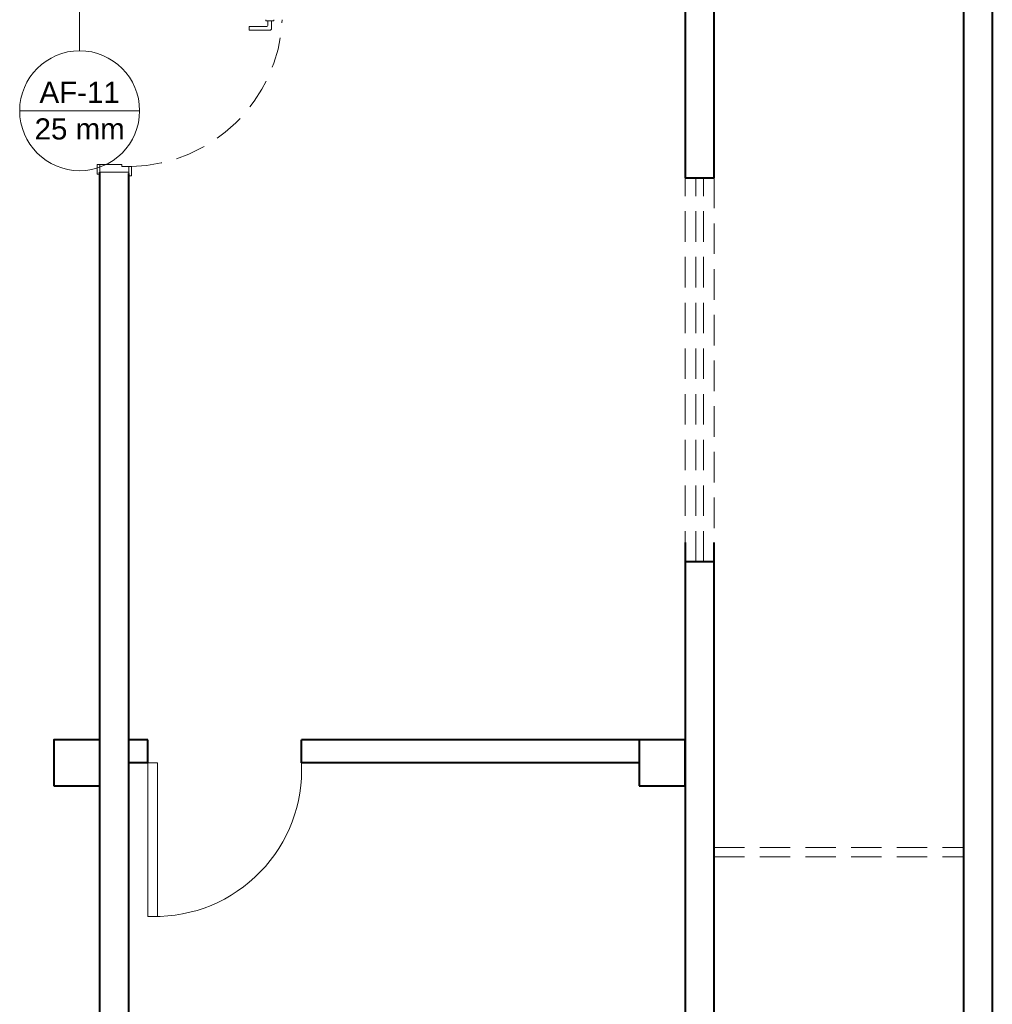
# Model space of a CAD drawing. Header units: millimetres. Extents: x 2642.3 to 2692.3, y 1463.2 to 1553.5.
# Tile 3 of 10: x 2659.2 to 2669.3, y 1480 to 1490.3. Entities that reach past the tile are written whole.
import ezdxf

# ---------------------------------------------------------------- set-up
doc = ezdxf.new("R2010")
doc.units = ezdxf.units.MM
doc.header["$MEASUREMENT"] = 0
doc.linetypes.add('HIDDEN2', pattern=[0.47625, 0.3175, -0.15875])
for name, color, linetype, lineweight in [('AF-Indicação coluna', 5, 'Continuous', 5), ('MB_ALVENARIA', 7, 'Continuous', 40), ('MB_ESQUADRIA', 7, 'Continuous', 5)]:
    doc.layers.add(name, color=color, linetype=linetype, lineweight=lineweight)
doc.styles.add('Arial', font='txt')

msp = doc.modelspace()

# ---------------------------------------------------------------- linework, layer by layer
at = {"layer": 'AF-Indicação coluna'}
for p, q in [((2659.805, 1489.945), (2659.805, 1490.831)), ((2659.18, 1489.321), (2660.429, 1489.321))]:
    msp.add_line(p, q, dxfattribs=at)
msp.add_circle((2659.805, 1489.321), 0.625, dxfattribs=at)
at = {"layer": 'MB_ALVENARIA'}
for p, q in [((2669.016, 1511.921), (2669.016, 1463.501)), ((2666.416, 1488.621), (2666.416, 1491.381)), ((2666.416, 1478.721), (2666.416, 1484.821)), ((2660.516, 1482.761), (2660.316, 1482.761)), ((2665.636, 1482.761), (2662.116, 1482.761)), ((2660.516, 1482.521), (2660.316, 1482.521)), ((2665.636, 1482.521), (2662.116, 1482.521))]:
    msp.add_line(p, q, dxfattribs=at)
at = {"layer": 'MB_ALVENARIA', "linetype": 'Continuous'}
msp.add_line((2669.316, 1511.921), (2669.316, 1463.201), dxfattribs=at)
at = {"layer": 'MB_ALVENARIA'}
for points in [[(2666.116, 1490.681), (2666.116, 1488.621)], [(2660.016, 1478.081), (2660.016, 1488.681)], [(2660.316, 1479.021), (2660.316, 1488.665)], [(2666.116, 1488.621), (2666.416, 1488.621)], [(2666.116, 1484.821), (2666.116, 1479.021)], [(2666.116, 1484.621), (2666.416, 1484.621)], [(2659.536, 1482.281), (2660.016, 1482.281), (2660.016, 1482.761), (2659.536, 1482.761), (2659.536, 1482.281)], [(2660.516, 1482.521), (2660.516, 1482.761)], [(2662.116, 1482.521), (2662.116, 1482.761)], [(2665.636, 1482.281), (2666.116, 1482.281), (2666.116, 1482.761), (2665.636, 1482.761), (2665.636, 1482.281)]]:
    msp.add_lwpolyline(points, dxfattribs=at)
at = {"layer": 'MB_ESQUADRIA'}
for p, q in [((2661.745, 1490.257), (2661.745, 1490.27)), ((2661.83, 1490.257), (2661.745, 1490.257)), ((2661.765, 1490.21), (2661.765, 1490.257)), ((2661.805, 1490.257), (2661.805, 1490.18)), ((2661.83, 1490.27), (2661.83, 1490.257)), ((2661.571, 1490.16), (2661.571, 1490.2)), ((2661.571, 1490.2), (2661.755, 1490.2)), ((2661.785, 1490.16), (2661.571, 1490.16)), ((2660.246, 1488.76), (2660.016, 1488.76)), ((2660.016, 1488.76), (2660.016, 1488.69)), ((2660.246, 1488.74), (2660.246, 1488.76)), ((2660.246, 1488.74), (2660.316, 1488.74)), ((2660.316, 1488.741), (2660.316, 1488.69)), ((2660.516, 1482.521), (2660.516, 1480.921)), ((2660.616, 1482.521), (2660.516, 1482.521)), ((2660.616, 1480.921), (2660.616, 1482.521)), ((2660.516, 1480.921), (2660.616, 1480.921))]:
    msp.add_line(p, q, dxfattribs=at)
at = {"layer": 'MB_ESQUADRIA', "linetype": 'HIDDEN2'}
for p, q in [((2666.416, 1481.641), (2669.016, 1481.641)), ((2666.416, 1481.541), (2669.016, 1481.541))]:
    msp.add_line(p, q, dxfattribs=at)
at = {"layer": 'MB_ESQUADRIA'}
for points in [[(2660.016, 1488.76), (2659.986, 1488.76), (2659.986, 1488.66), (2660.016, 1488.66), (2660.016, 1488.69)], [(2660.316, 1488.69), (2660.316, 1488.641), (2660.346, 1488.641), (2660.346, 1488.741), (2660.316, 1488.741), (2660.316, 1488.74)], [(2660.016, 1488.681), (2660.316, 1488.681)]]:
    msp.add_lwpolyline(points, dxfattribs=at)
at = {"layer": 'MB_ESQUADRIA', "linetype": 'HIDDEN2'}
for points in [[(2666.116, 1484.621), (2666.116, 1488.621)], [(2666.226, 1484.621), (2666.226, 1488.621)], [(2666.306, 1484.621), (2666.306, 1488.621)], [(2666.416, 1488.621), (2666.416, 1484.621)]]:
    msp.add_lwpolyline(points, dxfattribs=at)
msp.add_arc((2660.314, 1490.344), 1.604, 271.1406, 357.3493, dxfattribs=at)
at = {"layer": 'MB_ESQUADRIA'}
for centre, radius, start, end in [((2661.755, 1490.21), 0.01, 269.9711, 359.9711), ((2661.785, 1490.18), 0.02, 269.9711, 359.9711), ((2660.591, 1482.447), 1.527, 269.0618, 2.757)]:
    msp.add_arc(centre, radius, start, end, dxfattribs=at)

# ---------------------------------------------------------------- texts
at = {"layer": 'AF-Indicação coluna', "char_height": 0.22, "attachment_point": 8, "line_spacing_factor": 0.6, "style": 'Arial'}
for s, insert, width in [('AF-11', (2659.805, 1489.403), 1.63389), ('25 mm', (2659.805, 1489.018), 1.83369)]:
    msp.add_mtext(s, dxfattribs=dict(at, insert=insert, width=width))

doc.saveas('drawing.dxf')
